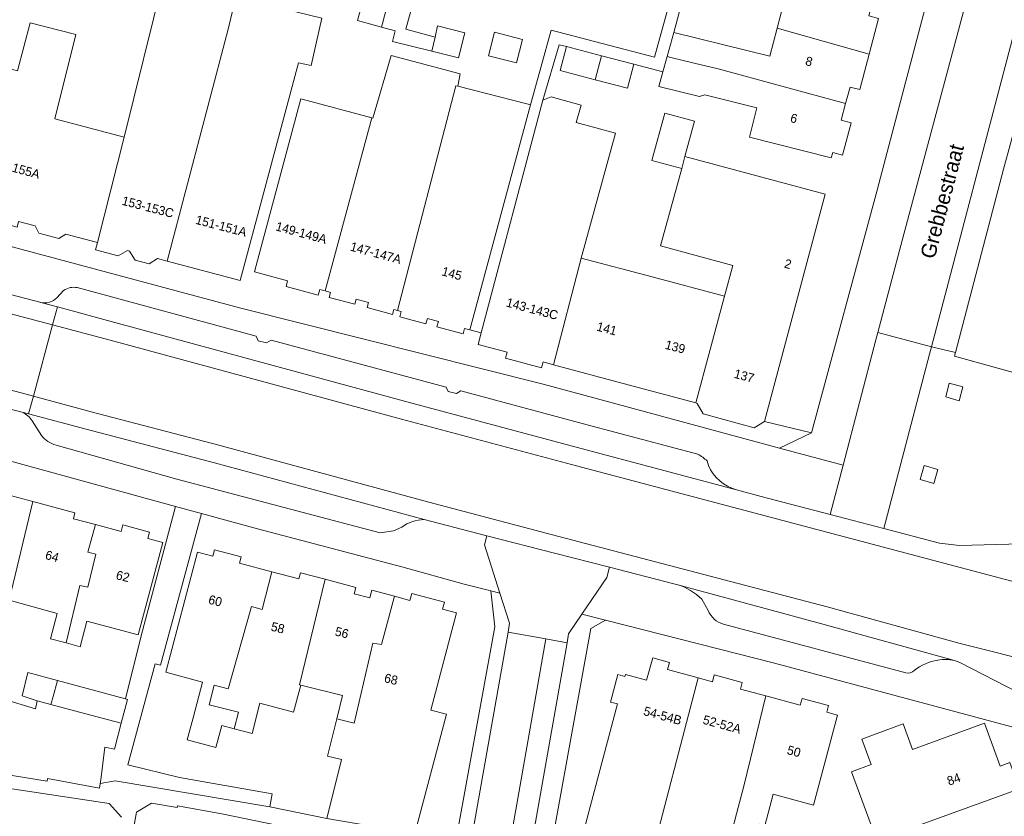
# Model space of a CAD drawing. Header units: metres. Extents: x 151448 to 154749, y 463108 to 465296.
# Tile 211 of 256: x 153396 to 153478, y 463524 to 463590. Entities that reach past the tile are written whole.
import ezdxf
from ezdxf.enums import TextEntityAlignment as Align

# ---------------------------------------------------------------- set-up
doc = ezdxf.new("R2010")
doc.units = ezdxf.units.M
for name, color, linetype, lineweight in [('B-PV-GR-GROENVOORZIENING-GV', 253, 'Continuous', 9), ('B-PV-IE-TERREINAFSCHEIDING_KUNSTMATIG_MUUR-G', 253, 'Continuous', 9), ('B-PV-OG-BEBOUWING-GV', 1, 'Continuous', 9), ('B-PV-OG-BEBOUWING-T18', 2, 'Continuous', 9), ('B-PV-OG-TERREIN_ERF-GV', 253, 'Continuous', 9), ('B-PV-OG-TOPOGRAFIE-T18', 2, 'Continuous', 9), ('B-PV-VH-GESLOTENVERHARDING_ASFALT-GV', 253, 'Continuous', 9), ('B-PV-VH-OPENVERHARDING_BETONSTRAATSTEEN-GV', 253, 'Continuous', 9), ('B-PV-VH-OPENVERHARDING_STRAATBAKSTEEN-GV', 253, 'Continuous', 9), ('B-PV-VH-OPENVERHARDING_TEGEL-GV', 253, 'Continuous', 9)]:
    doc.layers.add(name, color=color, linetype=linetype, lineweight=lineweight)
doc.styles.add('Drong', font='txt', dxfattribs={"height": 1.8})

msp = doc.modelspace()

# ---------------------------------------------------------------- linework, layer by layer
at = {"layer": 'B-PV-GR-GROENVOORZIENING-GV', "flags": 128}
for points in [[(153474.331, 463558.474), (153474.619, 463559.642), (153473.495, 463559.933), (153473.202, 463558.798)], [(153472.557, 463552.741), (153471.404, 463553.072), (153471.073, 463551.919), (153472.226, 463551.588)]]:
    msp.add_lwpolyline(points, close=True, dxfattribs=at)
at = {"layer": 'B-PV-IE-TERREINAFSCHEIDING_KUNSTMATIG_MUUR-G', "flags": 128}
msp.add_lwpolyline([(153484.471, 463559.279), (153473.935, 463562.201)], dxfattribs=at)
at = {"layer": 'B-PV-OG-BEBOUWING-GV', "flags": 128}
for points in [[(153426.185, 463589.628), (153426.269, 463589.935), (153426.797, 463591.971), (153427.825, 463595.939), (153430.583, 463606.413), (153429.214, 463606.78), (153429.438, 463607.616), (153426.471, 463608.411), (153424.417, 463600.825), (153426.917, 463600.148), (153424.796, 463592.456), (153424.169, 463590.182)], [(153426.185, 463589.628), (153427.322, 463589.315), (153427.106, 463588.424), (153430.381, 463587.616), (153430.646, 463588.795), (153428.219, 463589.46), (153430.858, 463599.082), (153433.038, 463598.491), (153435.148, 463606.08), (153432.177, 463606.881), (153431.952, 463606.046), (153430.583, 463606.413), (153427.825, 463595.939), (153426.797, 463591.971), (153426.269, 463589.935)], [(153467.158, 463591.926), (153456.529, 463594.672), (153456.096, 463593.007), (153456.049, 463592.828), (153459.765, 463591.859), (153459.161, 463589.544), (153466.827, 463587.38), (153467.614, 463590.347), (153466.796, 463590.563)], [(153413.986, 463591.874), (153408, 463593.621), (153407.992, 463593.588), (153404.739, 463580.459), (153402.496, 463571.67), (153402.334, 463571.063), (153404.233, 463570.571), (153405.013, 463570.997), (153405.161, 463570.958), (153405.643, 463570.191), (153406.807, 463569.88), (153407.518, 463570.328), (153408.311, 463570.116), (153413.39, 463589.456)], [(153419.247, 463586.652), (153420.31, 463586.413), (153421.202, 463590.359), (153414.121, 463592.117), (153413.986, 463591.874), (153413.39, 463589.456), (153408.311, 463570.116), (153414.392, 463568.49)], [(153400.692, 463589.011), (153396.903, 463589.984), (153395.852, 463585.987), (153393.722, 463586.548), (153390.563, 463574.851), (153393.306, 463574.12), (153393.187, 463573.676), (153395.799, 463572.959), (153395.922, 463573.424), (153397.319, 463573.052), (153397.625, 463572.462), (153399.282, 463572.014), (153399.867, 463572.373), (153402.496, 463571.67), (153404.739, 463580.459), (153398.946, 463581.976)], [(153430.381, 463587.616), (153432.592, 463587.071), (153433.133, 463589.152), (153430.856, 463589.728), (153430.646, 463588.795)], [(153435.086, 463587.244), (153437.42, 463586.634), (153437.93, 463588.584), (153435.596, 463589.194)], [(153450.543, 463589.183), (153449.983, 463587.176), (153450.287, 463587.091), (153452.24, 463586.609), (153454.236, 463586.154), (153464.863, 463583.252), (153465.227, 463584.628), (153466.041, 463584.413), (153466.827, 463587.38), (153459.161, 463589.544), (153458.548, 463587.193)], [(153443.991, 463585.243), (153444.512, 463587.233), (153441.585, 463588), (153441.064, 463586.01)], [(153421.482, 463567.633), (153421.939, 463567.51), (153421.826, 463567.091), (153423.942, 463566.52), (153424.055, 463566.942), (153425.082, 463566.666), (153424.97, 463566.249), (153427.09, 463565.679), (153427.202, 463566.097), (153427.512, 463566.013), (153432.387, 463584.733), (153432.537, 463584.693), (153432.727, 463585.72), (153426.97, 463587.261), (153425.456, 463582.045), (153425.359, 463582.071)], [(153444.512, 463587.233), (153443.991, 463585.243), (153446.679, 463584.539), (153447.2, 463586.528)], [(153449.983, 463587.176), (153449.625, 463585.893), (153449.285, 463584.673), (153452.677, 463583.832), (153453.137, 463583.967), (153457.457, 463582.892), (153456.84, 463580.447), (153463.666, 463578.725), (153463.783, 463579.169), (153464.605, 463578.952), (153465.321, 463581.659), (153464.499, 463581.876), (153464.863, 463583.252), (153454.236, 463586.154), (153452.24, 463586.609), (153450.287, 463587.091)], [(153438.294, 463583.232), (153432.537, 463584.693), (153432.387, 463584.733), (153427.512, 463566.013), (153427.823, 463565.93), (153427.702, 463565.481), (153429.885, 463564.895), (153430.005, 463565.344), (153430.917, 463565.099), (153430.797, 463564.653), (153432.975, 463564.053), (153433.099, 463564.514), (153433.554, 463564.391), (153438.592, 463583.156)], [(153425.359, 463582.071), (153419.564, 463583.614), (153419.468, 463583.64), (153415.854, 463570.179), (153415.594, 463569.214), (153418.356, 463568.472), (153418.228, 463567.997), (153420.899, 463567.287), (153421.025, 463567.755), (153421.482, 463567.633)], [(153434.497, 463564.145), (153434.241, 463563.178), (153436.655, 463562.529), (153436.518, 463562.02), (153439.508, 463561.215), (153439.645, 463561.724), (153440.525, 463561.487), (153442.825, 463570.376), (153445.669, 463580.783), (153442.414, 463581.672), (153442.81, 463583.121), (153440.313, 463583.803), (153439.626, 463583.528)], [(153452.276, 463581.775), (153449.787, 463582.454), (153448.712, 463578.515), (153451.202, 463577.837), (153451.473, 463578.83)], [(153451.202, 463577.837), (153449.445, 463571.396), (153455.466, 463569.754), (153454.769, 463567.199), (153452.366, 463558.299), (153452.497, 463558.263), (153452.975, 463557.384), (153457.238, 463556.219), (153458.1, 463556.755), (153463.158, 463575.712), (153451.473, 463578.83)], [(153454.769, 463567.199), (153448.737, 463568.803), (153442.825, 463570.376), (153440.525, 463561.487), (153446.314, 463559.928), (153452.366, 463558.299)], [(153395.137, 463541.85), (153397.129, 463550.086), (153395.046, 463550.643), (153394.911, 463550.139), (153393.625, 463550.483), (153393.794, 463551.12), (153391.671, 463551.685), (153390.769, 463547.746), (153391.637, 463547.51), (153390.446, 463543.125), (153389.83, 463540.861), (153388.682, 463541.173), (153387.514, 463536.762), (153387.263, 463535.849), (153389.796, 463535.443), (153391.643, 463542.799)], [(153395.137, 463541.85), (153399.155, 463540.758), (153398.579, 463538.64), (153399.889, 463538.291), (153401.044, 463543.071), (153401.699, 463542.95), (153402.357, 463545.688), (153401.702, 463545.868), (153402.33, 463548.16), (153400.497, 463548.649), (153400.63, 463549.148), (153397.129, 463550.086)], [(153399.889, 463538.291), (153401.049, 463537.981), (153401.615, 463540.102), (153405.905, 463538.957), (153407.96, 463546.658), (153406.69, 463546.997), (153406.83, 463547.522), (153404.615, 463548.125), (153404.472, 463547.588), (153402.33, 463548.16), (153401.702, 463545.868), (153402.357, 463545.688), (153401.699, 463542.95), (153401.044, 463543.071)], [(153413.422, 463534.537), (153415.333, 463541.321), (153416.226, 463541.082), (153417.049, 463544.219), (153414.345, 463544.936), (153414.487, 463545.469), (153412.265, 463546.058), (153412.124, 463545.525), (153410.852, 463545.863), (153408.197, 463535.85), (153411.266, 463535.036), (153410.472, 463532.04), (153409.985, 463530.203), (153412.372, 463529.57), (153412.859, 463531.407), (153413.911, 463531.128), (153414.255, 463532.514), (153411.809, 463533.123), (153412.222, 463534.783), (153413.403, 463534.47)], [(153416.046, 463533.276), (153418.856, 463532.519), (153419.467, 463534.773), (153419.344, 463534.804), (153421.486, 463543.601), (153419.429, 463544.146), (153419.29, 463543.624), (153417.049, 463544.219), (153416.226, 463541.082), (153415.333, 463541.321), (153413.422, 463534.537), (153413.403, 463534.47), (153412.222, 463534.783), (153411.809, 463533.123), (153414.255, 463532.514), (153413.911, 463531.128), (153415.391, 463530.736)], [(153419.467, 463534.773), (153422.938, 463533.909), (153422.453, 463531.963), (153423.899, 463531.603), (153425.453, 463538.269), (153426.168, 463538.149), (153427.251, 463542.19), (153425.361, 463542.695), (153425.192, 463542.058), (153423.907, 463542.399), (153424.046, 463542.923), (153421.486, 463543.601), (153419.344, 463534.804)], [(153427.251, 463542.19), (153426.168, 463538.149), (153425.453, 463538.269), (153423.899, 463531.603), (153422.453, 463531.963), (153421.679, 463528.852), (153422.841, 463528.563), (153421.616, 463523.659), (153428.95, 463522.396), (153431.603, 463532.344), (153430.292, 463532.7), (153432.435, 463540.806), (153431.275, 463541.116), (153431.43, 463541.695), (153428.705, 463542.423), (153428.551, 463541.843)], [(153452.578, 463535.382), (153450.005, 463536.077), (153450.169, 463536.651), (153448.805, 463537.038), (153448.277, 463535.182), (153446.511, 463535.656), (153446.469, 463535.497), (153445.879, 463535.654), (153445.269, 463533.369), (153445.859, 463533.212), (153442.368, 463520.14), (153448.32, 463519.1)], [(153399.17, 463535.156), (153396.689, 463535.827), (153396.237, 463533.881), (153397.486, 463533.475), (153398.63, 463533.164), (153398.808, 463533.816)], [(153401.415, 463532.406), (153398.63, 463533.164), (153397.486, 463533.475), (153397.341, 463532.789), (153393.087, 463534.074), (153393.015, 463533.623), (153386.941, 463534.597), (153382.42, 463535.322), (153382.322, 463535.338), (153381.634, 463533.576), (153381.46, 463532.49), (153381.607, 463530.886), (153381.705, 463530.87), (153381.482, 463529.483), (153386.624, 463528.658), (153398.312, 463526.783), (153398.345, 463526.99), (153402.662, 463526.19), (153402.727, 463526.567), (153402.783, 463526.893), (153403.122, 463529.605), (153403.911, 463529.431), (153404.474, 463531.614)], [(153398.63, 463533.164), (153401.415, 463532.406), (153404.474, 463531.614), (153405.011, 463533.577), (153404.833, 463533.625), (153399.17, 463535.156), (153398.808, 463533.816)], [(153454.365, 463519.269), (153454.516, 463519.273), (153455.758, 463524.053), (153456.418, 463526.458), (153458.198, 463533.87), (153456.095, 463534.434), (153456.249, 463535.003), (153453.909, 463535.634), (153453.756, 463535.064), (153452.578, 463535.382), (153448.32, 463519.1), (153448.352, 463519.094)], [(153458.198, 463533.87), (153456.418, 463526.458), (153455.758, 463524.053), (153454.516, 463519.273), (153454.365, 463519.269), (153453.764, 463516.568), (153461.414, 463515.02), (153462.147, 463518.752), (153456.783, 463519.818), (153457.668, 463523.181), (153458.122, 463523.047), (153458.823, 463525.675), (153462.187, 463524.777), (153464.188, 463532.272), (153463.284, 463532.514), (153463.433, 463533.069), (153461.227, 463533.653), (153461.078, 463533.098)], [(153467.459, 463521.833), (153479.344, 463526.143), (153478.541, 463528.324), (153477.733, 463528.029), (153476.432, 463531.596), (153470.43, 463529.408), (153469.655, 463531.536), (153466.201, 463530.276), (153466.977, 463528.149), (153465.361, 463527.56)], [(153469.565, 463516.086), (153480.729, 463520.058), (153479.408, 463523.654), (153480.159, 463523.93), (153479.344, 463526.143), (153467.459, 463521.833)]]:
    msp.add_lwpolyline(points, close=True, dxfattribs=at)
at = {"layer": 'B-PV-OG-TERREIN_ERF-GV', "flags": 128}
for points in [[(153432.537, 463584.693), (153438.294, 463583.232), (153438.592, 463583.156), (153440.326, 463589.365), (153448.921, 463587.111), (153453.786, 463604.765), (153402.943, 463618.423)], [(153430.858, 463599.082), (153428.219, 463589.46), (153430.646, 463588.795), (153430.856, 463589.728), (153433.133, 463589.152), (153432.592, 463587.071), (153430.381, 463587.616), (153427.106, 463588.424), (153427.322, 463589.315), (153426.185, 463589.628), (153424.169, 463590.182), (153424.796, 463592.456)], [(153454.769, 463567.199), (153455.466, 463569.754), (153449.445, 463571.396), (153451.202, 463577.837), (153448.712, 463578.515), (153449.787, 463582.454), (153452.276, 463581.775), (153451.473, 463578.83), (153463.158, 463575.712), (153458.1, 463556.755), (153462.019, 463555.808), (153467.492, 463576.036), (153472.472, 463594.945)], [(153395.852, 463585.987), (153396.903, 463589.984), (153400.692, 463589.011), (153398.946, 463581.976), (153404.739, 463580.459), (153407.992, 463593.588)], [(153421.202, 463590.359), (153420.31, 463586.413), (153419.247, 463586.652), (153414.392, 463568.49), (153408.311, 463570.116), (153407.518, 463570.328), (153406.807, 463569.88), (153405.643, 463570.191), (153405.161, 463570.958), (153405.013, 463570.997), (153404.233, 463570.571), (153402.334, 463571.063), (153402.496, 463571.67), (153399.867, 463572.373), (153399.282, 463572.014), (153397.625, 463572.462), (153397.319, 463573.052), (153395.922, 463573.424)], [(153467.614, 463590.347), (153466.827, 463587.38), (153466.041, 463584.413), (153465.227, 463584.628), (153464.863, 463583.252), (153464.499, 463581.876), (153465.321, 463581.659), (153464.605, 463578.952), (153463.783, 463579.169), (153463.666, 463578.725), (153456.84, 463580.447), (153457.457, 463582.892), (153453.137, 463583.967), (153452.677, 463583.832), (153449.285, 463584.673), (153449.625, 463585.893), (153447.2, 463586.528), (153446.679, 463584.539), (153443.991, 463585.243), (153441.064, 463586.01), (153441.585, 463588), (153440.993, 463588.155), (153439.626, 463583.528), (153440.313, 463583.803), (153442.81, 463583.121), (153442.414, 463581.672), (153445.669, 463580.783), (153442.825, 463570.376), (153448.737, 463568.803), (153454.769, 463567.199)], [(153387.686, 463573.369), (153414.464, 463566.208), (153439.642, 463559.857), (153443.873, 463558.715), (153459.34, 463554.537), (153462.019, 463555.808), (153458.1, 463556.755), (153457.238, 463556.219), (153452.975, 463557.384), (153452.497, 463558.263), (153452.366, 463558.299), (153446.314, 463559.928), (153440.525, 463561.487), (153439.645, 463561.724), (153439.508, 463561.215), (153436.518, 463562.02), (153436.655, 463562.529), (153434.241, 463563.178), (153434.497, 463564.145), (153433.554, 463564.391), (153433.099, 463564.514), (153432.975, 463564.053), (153430.797, 463564.653), (153430.917, 463565.099), (153430.005, 463565.344), (153429.885, 463564.895), (153427.702, 463565.481), (153427.823, 463565.93), (153427.512, 463566.013), (153427.202, 463566.097), (153427.09, 463565.679), (153424.97, 463566.249), (153425.082, 463566.666), (153424.055, 463566.942), (153423.942, 463566.52), (153421.826, 463567.091), (153421.939, 463567.51), (153421.482, 463567.633), (153421.025, 463567.755), (153420.899, 463567.287), (153418.228, 463567.997), (153418.356, 463568.472), (153415.594, 463569.214), (153415.854, 463570.179), (153419.468, 463583.64), (153419.564, 463583.614), (153425.359, 463582.071), (153425.456, 463582.045), (153426.97, 463587.261), (153432.727, 463585.72), (153432.537, 463584.693)], [(153478.658, 463580.127), (153478.034, 463577.797), (153474.014, 463562.502), (153473.935, 463562.201), (153484.344, 463559.315)], [(153395.046, 463550.643), (153397.129, 463550.086), (153400.63, 463549.148), (153400.497, 463548.649), (153402.33, 463548.16), (153404.472, 463547.588), (153404.615, 463548.125), (153406.83, 463547.522), (153406.69, 463546.997), (153407.96, 463546.658), (153405.905, 463538.957), (153401.615, 463540.102), (153401.049, 463537.981), (153399.889, 463538.291), (153398.579, 463538.64), (153399.155, 463540.758), (153395.137, 463541.85)], [(153432.37, 463521.807), (153435.637, 463539.622), (153435.286, 463542.631), (153433.077, 463543.2), (153427.864, 463544.648), (153415.845, 463547.8), (153411.187, 463549.077), (153407.765, 463536.437), (153407.323, 463536.551), (153405.025, 463528.124), (153409.328, 463527.08), (153417.074, 463525.713), (153416.872, 463524.618), (153421.616, 463523.659), (153422.841, 463528.563), (153421.679, 463528.852), (153422.453, 463531.963), (153422.938, 463533.909), (153419.467, 463534.773), (153418.856, 463532.519), (153416.046, 463533.276), (153415.391, 463530.736), (153413.911, 463531.128), (153412.859, 463531.407), (153412.372, 463529.57), (153409.985, 463530.203), (153410.472, 463532.04), (153411.266, 463535.036), (153408.197, 463535.85), (153410.852, 463545.863), (153412.124, 463545.525), (153412.265, 463546.058), (153414.487, 463545.469), (153414.345, 463544.936), (153417.049, 463544.219), (153419.29, 463543.624), (153419.429, 463544.146), (153421.486, 463543.601), (153424.046, 463542.923), (153423.907, 463542.399), (153425.192, 463542.058), (153425.361, 463542.695), (153427.251, 463542.19), (153428.551, 463541.843), (153428.705, 463542.423), (153431.43, 463541.695), (153431.275, 463541.116), (153432.435, 463540.806), (153430.292, 463532.7), (153431.603, 463532.344), (153428.95, 463522.396)], [(153488.892, 463514.408), (153483.275, 463530.071), (153458.933, 463536.594), (153444.846, 463540.191), (153443.615, 463539.488), (153439.72, 463517.918)], [(153442.368, 463520.14), (153445.859, 463533.212), (153445.269, 463533.369), (153445.879, 463535.654), (153446.469, 463535.497), (153446.511, 463535.656), (153448.277, 463535.182), (153448.805, 463537.038), (153450.169, 463536.651), (153450.005, 463536.077), (153452.578, 463535.382), (153453.756, 463535.064), (153453.909, 463535.634), (153456.249, 463535.003), (153456.095, 463534.434), (153458.198, 463533.87), (153461.078, 463533.098), (153461.227, 463533.653), (153463.433, 463533.069), (153463.284, 463532.514), (153464.188, 463532.272), (153462.187, 463524.777), (153458.823, 463525.675), (153458.122, 463523.047)], [(153467.459, 463521.833), (153465.361, 463527.56), (153466.977, 463528.149), (153466.201, 463530.276), (153469.655, 463531.536), (153470.43, 463529.408), (153476.432, 463531.596), (153477.733, 463528.029), (153478.541, 463528.324), (153479.344, 463526.143), (153480.159, 463523.93), (153479.408, 463523.654)], [(153404.516, 463523.765), (153403.484, 463524.911), (153391.484, 463526.721), (153391.451, 463526.519), (153391.159, 463524.748), (153394.321, 463524.234), (153393.926, 463522.113)], [(153419.217, 463522.741), (153412.88, 463524.047), (153409.172, 463524.716), (153409.15, 463524.577), (153406.996, 463524.943), (153405.747, 463524.195), (153403.346, 463510.78)]]:
    msp.add_lwpolyline(points, dxfattribs=at)
for points in [[(153450.543, 463589.183), (153458.548, 463587.193), (153459.161, 463589.544), (153459.765, 463591.859), (153456.049, 463592.828), (153456.096, 463593.007), (153451.864, 463594.169)], [(153435.086, 463587.244), (153435.596, 463589.194), (153437.93, 463588.584), (153437.42, 463586.634)], [(153397.486, 463533.475), (153396.237, 463533.881), (153396.689, 463535.827), (153399.17, 463535.156), (153404.833, 463533.625), (153406.135, 463538.896), (153409.004, 463549.676), (153392.115, 463554.307), (153383.575, 463556.608), (153382.673, 463556.026), (153382.357, 463554.123), (153380.922, 463545.484), (153378.32, 463529.99), (153381.482, 463529.483), (153381.705, 463530.87), (153381.607, 463530.886), (153381.46, 463532.49), (153381.634, 463533.576), (153382.322, 463535.338), (153382.42, 463535.322), (153386.941, 463534.597), (153393.015, 463533.623), (153393.087, 463534.074), (153397.341, 463532.789)]]:
    msp.add_lwpolyline(points, close=True, dxfattribs=at)
at = {"layer": 'B-PV-VH-GESLOTENVERHARDING_ASFALT-GV', "flags": 128}
for points in [[(153360.687, 463574.847), (153398.764, 463564.808), (153399.163, 463566.295), (153397.78, 463566.67), (153397.744, 463566.68), (153397.69, 463566.693), (153385.751, 463569.812), (153371.625, 463573.502), (153361.609, 463576.119), (153361.073, 463576.267)], [(153398.764, 463564.808), (153360.687, 463574.847), (153359.118, 463569.083), (153397.165, 463558.858)], [(153373.018, 463563.8), (153386.146, 463560.248), (153395.348, 463557.755), (153396.233, 463557.522), (153396.768, 463557.382), (153397.165, 463558.858), (153359.118, 463569.083), (153358.73, 463567.659), (153367.585, 463565.229), (153368.9, 463564.919)]]:
    msp.add_lwpolyline(points, close=True, dxfattribs=at)
for points in [[(153455.761, 463551.054), (153442.811, 463554.511), (153428.393, 463558.364), (153403.953, 463564.995), (153399.163, 463566.295), (153398.764, 463564.808), (153403.566, 463563.542), (153427.855, 463556.955), (153442.442, 463553.066), (153479.135, 463543.317)], [(153398.764, 463564.808), (153397.165, 463558.858), (153401.966, 463557.568), (153412.633, 463554.764), (153430.131, 463550.022), (153440.957, 463547.177), (153463.331, 463541.302), (153474.415, 463538.244), (153481.382, 463536.483), (153492.167, 463533.681)], [(153479.135, 463543.317), (153442.442, 463553.066), (153427.855, 463556.955), (153403.566, 463563.542), (153398.764, 463564.808)], [(153481.382, 463536.483), (153474.415, 463538.244), (153463.331, 463541.302), (153440.957, 463547.177), (153430.131, 463550.022), (153412.633, 463554.764), (153401.966, 463557.568), (153397.165, 463558.858), (153396.768, 463557.382), (153401.575, 463556.12), (153412.255, 463553.311), (153429.739, 463548.572), (153434.95, 463547.227), (153440.6, 463545.78), (153445.176, 463544.608), (153450.551, 463543.231), (153450.87, 463543.137)], [(153479.85, 463543.88), (153480.376, 463546.447), (153479.504, 463546.558), (153474.357, 463546.42), (153472.692, 463546.603), (153468.037, 463547.826), (153463.571, 463549.001), (153458.251, 463550.4), (153455.766, 463551.053), (153455.761, 463551.054)], [(153450.87, 463543.137), (153462.771, 463539.902), (153473.931, 463536.823), (153474.395, 463536.663), (153480.277, 463533.627), (153481.056, 463535.136), (153480.929, 463535.206)]]:
    msp.add_lwpolyline(points, dxfattribs=at)
at = {"layer": 'B-PV-VH-OPENVERHARDING_BETONSTRAATSTEEN-GV', "flags": 128}
for points in [[(153439.879, 463538.626), (153436.736, 463539.199), (153421.772, 463454.684), (153424.915, 463454.126), (153437.539, 463525.339)], [(153426.727, 463453.804), (153441.64, 463538.305), (153439.879, 463538.626), (153437.539, 463525.339), (153424.915, 463454.126)]]:
    msp.add_lwpolyline(points, close=True, dxfattribs=at)
at = {"layer": 'B-PV-VH-OPENVERHARDING_STRAATBAKSTEEN-GV', "flags": 128}
for points in [[(153487.601, 463599.555), (153478.348, 463601.92), (153477.962, 463601.417), (153477.646, 463600.933), (153477.42, 463600.533), (153477.122, 463599.906), (153477.037, 463599.693), (153476.357, 463597.172), (153469.595, 463571.955), (153467.552, 463564.17), (153472.018, 463562.986), (153478.881, 463589.094), (153481.194, 463596.799)], [(153399.677, 463567.678), (153399.116, 463567.057)], [(153452.539, 463554.025), (153443.308, 463556.484), (153432.781, 463559.293), (153432.416, 463559.071), (153431.732, 463559.251), (153431.556, 463559.621), (153416.971, 463563.528), (153416.593, 463563.298), (153415.909, 463563.478), (153415.724, 463563.866), (153400.807, 463567.914)], [(153397.78, 463566.67), (153399.163, 463566.295), (153403.953, 463564.995), (153428.393, 463558.364), (153442.811, 463554.511)], [(153429.739, 463548.572), (153412.255, 463553.311), (153401.575, 463556.12), (153396.768, 463557.382), (153396.233, 463557.522)], [(153397.056, 463556.811), (153397.837, 463555.595)], [(153399.06, 463554.783), (153409.131, 463551.95), (153426.077, 463547.48), (153427.179, 463547.626), (153427.864, 463547.951)], [(153442.811, 463554.511), (153455.761, 463551.054)], [(153453.43, 463553.071), (153453.311, 463553.458)], [(153473.931, 463536.823), (153462.771, 463539.902), (153450.87, 463543.137)], [(153452.869, 463541.947), (153453.403, 463540.993)], [(153454.679, 463539.86), (153469.87, 463535.803)]]:
    msp.add_lwpolyline(points, dxfattribs=at)
at = {"layer": 'B-PV-VH-OPENVERHARDING_STRAATBAKSTEEN-GV'}
for points in [[(153400.807, 463567.914, 0.196396), (153399.677, 463567.678)], [(153399.116, 463567.057, -0.253703), (153397.78, 463566.67)], [(153396.233, 463557.522, -0.147304), (153397.056, 463556.811)], [(153397.837, 463555.595, 0.168524), (153399.06, 463554.783)], [(153453.311, 463553.458, 0.086041), (153452.539, 463554.025)], [(153455.761, 463551.054, -0.22953), (153453.43, 463553.071)], [(153427.864, 463547.951, -0.148895), (153429.739, 463548.572)], [(153450.87, 463543.137, -0.123923), (153452.869, 463541.947)], [(153453.403, 463540.993, 0.2354), (153454.679, 463539.86)], [(153470.587, 463535.987, -0.14296), (153472.551, 463536.844)], [(153472.551, 463536.844, -0.116662), (153473.931, 463536.823)], [(153469.87, 463535.803, 0.231655), (153470.587, 463535.987)]]:
    msp.add_lwpolyline(points, format="xyb", dxfattribs=at)
at = {"layer": 'B-PV-VH-OPENVERHARDING_TEGEL-GV', "flags": 128}
for points in [[(153444.512, 463587.233), (153447.2, 463586.528), (153449.625, 463585.893), (153449.983, 463587.176), (153450.543, 463589.183), (153451.864, 463594.169), (153452.32, 463595.828), (153453.591, 463600.457), (153454.704, 463604.511), (153453.786, 463604.765), (153448.921, 463587.111), (153440.326, 463589.365), (153438.592, 463583.156), (153433.554, 463564.391), (153434.497, 463564.145), (153439.626, 463583.528), (153440.993, 463588.155), (153441.585, 463588)], [(153472.018, 463562.986), (153467.552, 463564.17), (153467.392, 463563.56), (153464.647, 463553.102), (153463.571, 463549.001), (153468.037, 463547.826), (153471.854, 463562.368), (153472.011, 463562.964)], [(153474.331, 463558.474), (153473.202, 463558.798), (153473.495, 463559.933), (153474.619, 463559.642)], [(153472.557, 463552.741), (153472.226, 463551.588), (153471.073, 463551.919), (153471.404, 463553.072)], [(153404.474, 463531.614), (153403.911, 463529.431), (153403.122, 463529.605), (153402.783, 463526.893), (153402.727, 463526.567), (153403.991, 463526.804), (153416.872, 463524.618), (153417.074, 463525.713), (153409.328, 463527.08), (153405.025, 463528.124), (153407.323, 463536.551), (153407.765, 463536.437), (153411.187, 463549.077), (153409.004, 463549.676), (153406.135, 463538.896), (153404.833, 463533.625), (153405.011, 463533.577)], [(153436.736, 463539.199), (153439.879, 463538.626), (153441.64, 463538.305), (153441.77, 463539.044), (153442.886, 463540.692), (153444.956, 463543.749), (153445.176, 463544.608), (153440.6, 463545.78), (153434.95, 463547.227), (153434.755, 463546.472), (153436.045, 463542.436), (153436.845, 463539.932)], [(153416.094, 463428.672), (153415.722, 463426.551), (153416.729, 463426.075), (153420.938, 463449.977), (153421.772, 463454.684), (153436.736, 463539.199), (153436.845, 463539.932), (153436.045, 463542.436), (153435.286, 463542.631), (153435.637, 463539.622), (153432.37, 463521.807), (153432.134, 463520.521), (153432.37, 463520.48), (153420.731, 463454.841), (153420.526, 463453.591), (153417.633, 463437.373), (153417.438, 463436.338)], [(153433.948, 463451.347), (153431.2, 463451.847), (153428.138, 463452.404), (153439.72, 463517.918), (153443.615, 463539.488), (153444.846, 463540.191), (153442.886, 463540.692), (153441.77, 463539.044), (153441.64, 463538.305), (153426.727, 463453.804), (153425.881, 463449.059), (153425.673, 463447.791), (153427.301, 463445.48), (153423.517, 463424.481), (153427.474, 463418.906), (153427.939, 463418.251), (153428.049, 463418.84), (153428.799, 463422.881), (153430.303, 463430.982), (153433.753, 463450.257)]]:
    msp.add_lwpolyline(points, close=True, dxfattribs=at)
for points in [[(153472.472, 463594.945), (153467.492, 463576.036), (153462.019, 463555.808), (153459.34, 463554.537), (153464.647, 463553.102), (153467.392, 463563.56), (153467.552, 463564.17), (153469.595, 463571.955), (153476.357, 463597.172)], [(153486.295, 463595.733), (153481.344, 463597.031), (153481.194, 463596.799), (153478.881, 463589.094), (153472.018, 463562.986), (153474.014, 463562.502), (153478.034, 463577.797), (153478.658, 463580.127), (153481.867, 463592.127), (153482.674, 463593.672)], [(153384.73, 463574.193), (153385.933, 463570.509), (153385.751, 463569.812), (153397.69, 463566.693), (153397.744, 463566.68), (153397.78, 463566.67)], [(153455.761, 463551.054), (153455.766, 463551.053), (153458.251, 463550.4), (153463.571, 463549.001), (153464.647, 463553.102), (153459.34, 463554.537), (153443.873, 463558.715), (153439.642, 463559.857), (153414.464, 463566.208), (153387.686, 463573.369), (153384.73, 463574.193)], [(153399.116, 463567.057), (153399.677, 463567.678)], [(153400.807, 463567.914), (153415.724, 463563.866), (153415.909, 463563.478), (153416.593, 463563.298), (153416.971, 463563.528), (153431.556, 463559.621), (153431.732, 463559.251), (153432.416, 463559.071), (153432.781, 463559.293), (153443.308, 463556.484), (153452.539, 463554.025)], [(153484.344, 463559.315), (153473.935, 463562.201), (153474.014, 463562.502), (153472.018, 463562.986), (153472.011, 463562.964), (153471.854, 463562.368), (153468.037, 463547.826), (153472.692, 463546.603), (153474.357, 463546.42), (153479.504, 463546.558)], [(153396.233, 463557.522), (153395.348, 463557.755), (153386.146, 463560.248), (153385.958, 463559.553), (153379.186, 463555.399), (153379.06, 463554.69), (153379.091, 463554.684), (153380.601, 463554.415), (153382.357, 463554.123), (153382.673, 463556.026), (153383.575, 463556.608), (153392.115, 463554.307), (153409.004, 463549.676), (153411.187, 463549.077), (153415.845, 463547.8), (153427.864, 463544.648), (153433.077, 463543.2), (153435.286, 463542.631), (153436.045, 463542.436), (153434.755, 463546.472), (153434.95, 463547.227), (153429.739, 463548.572)], [(153397.837, 463555.595), (153397.056, 463556.811)], [(153427.864, 463547.951), (153427.179, 463547.626), (153426.077, 463547.48), (153409.131, 463551.95), (153399.06, 463554.783)], [(153453.311, 463553.458), (153453.43, 463553.071)], [(153450.87, 463543.137), (153450.551, 463543.231), (153445.176, 463544.608), (153444.956, 463543.749), (153442.886, 463540.692), (153444.846, 463540.191), (153458.933, 463536.594), (153483.275, 463530.071), (153495.21, 463526.888)], [(153453.403, 463540.993), (153452.869, 463541.947)], [(153469.87, 463535.803), (153454.679, 463539.86)], [(153493.218, 463529.629), (153493.115, 463529.683), (153482.269, 463532.599), (153480.277, 463533.627), (153474.395, 463536.663), (153473.931, 463536.823)], [(153421.616, 463523.659), (153416.872, 463524.618), (153403.991, 463526.804), (153402.727, 463526.567), (153402.662, 463526.19), (153398.345, 463526.99), (153398.312, 463526.783), (153386.624, 463528.658), (153381.482, 463529.483), (153378.32, 463529.99), (153378.109, 463528.733), (153381.008, 463528.261), (153387.885, 463527.125), (153387.916, 463527.316), (153391.484, 463526.721), (153403.484, 463524.911), (153404.516, 463523.765)], [(153403.346, 463510.78), (153405.747, 463524.195), (153406.996, 463524.943), (153409.15, 463524.577), (153409.172, 463524.716), (153412.88, 463524.047), (153419.217, 463522.741)]]:
    msp.add_lwpolyline(points, dxfattribs=at)
at = {"layer": 'B-PV-VH-OPENVERHARDING_TEGEL-GV'}
for points in [[(153399.677, 463567.678, -0.196396), (153400.807, 463567.914)], [(153397.78, 463566.67, 0.253703), (153399.116, 463567.057)], [(153397.056, 463556.811, 0.147304), (153396.233, 463557.522)], [(153399.06, 463554.783, -0.168524), (153397.837, 463555.595)], [(153452.539, 463554.025, -0.086041), (153453.311, 463553.458)], [(153453.43, 463553.071, 0.22953), (153455.761, 463551.054)], [(153429.739, 463548.572, 0.148895), (153427.864, 463547.951)], [(153452.869, 463541.947, 0.123923), (153450.87, 463543.137)], [(153454.679, 463539.86, -0.2354), (153453.403, 463540.993)], [(153472.551, 463536.844, 0.14296), (153470.587, 463535.987)], [(153473.931, 463536.823, 0.116662), (153472.551, 463536.844)], [(153470.587, 463535.987, -0.231655), (153469.87, 463535.803)]]:
    msp.add_lwpolyline(points, format="xyb", dxfattribs=at)

# ---------------------------------------------------------------- texts
at = {"layer": 'B-PV-OG-BEBOUWING-T18', "style": 'Drong'}
for s, rotation, p in [('8', 345.1, (153461.815, 463586.77)), ('6', 345.1, (153460.554, 463582.021)), ('155-155A', 344.4, (153395.588, 463577.906)), ('153-153C', 345.4, (153406.708, 463574.636)), ('151-151A', 345.4, (153412.818, 463573.047)), ('149-149A', 344.8, (153419.492, 463572.486)), ('147-147A', 344.8, (153425.706, 463570.802)), ('2', 345, (153460.059, 463569.887)), ('145', 344.8, (153432.045, 463569.083)), ('143-143C', 345.1, (153438.737, 463566.144)), ('141', 345.1, (153444.955, 463564.49)), ('139', 345.1, (153450.662, 463562.972)), ('137', 345, (153456.408, 463560.552)), ('64', 344.5, (153398.727, 463545.521)), ('62', 346.2, (153404.624, 463543.849)), ('60', 346, (153412.326, 463541.807)), ('58', 346, (153417.534, 463539.557)), ('56', 346, (153422.875, 463539.156)), ('68', 346, (153426.975, 463535.273)), ('54-54B', 344.8, (153449.611, 463532.226)), ('52-52A', 344.8, (153454.561, 463531.507)), ('50', 344.8, (153460.555, 463529.258)), ('84', 20.1, (153473.875, 463526.934))]:
    msp.add_text(s, height=0.75, rotation=rotation, dxfattribs=at).set_placement(p, align=Align.MIDDLE)
at = {"layer": 'B-PV-OG-TOPOGRAFIE-T18', "style": 'Drong'}
msp.add_text('Grebbestraat', height=1.25, rotation=75.3, dxfattribs=at).set_placement((153472.879, 463575.113), align=Align.MIDDLE)

doc.saveas('drawing.dxf')
